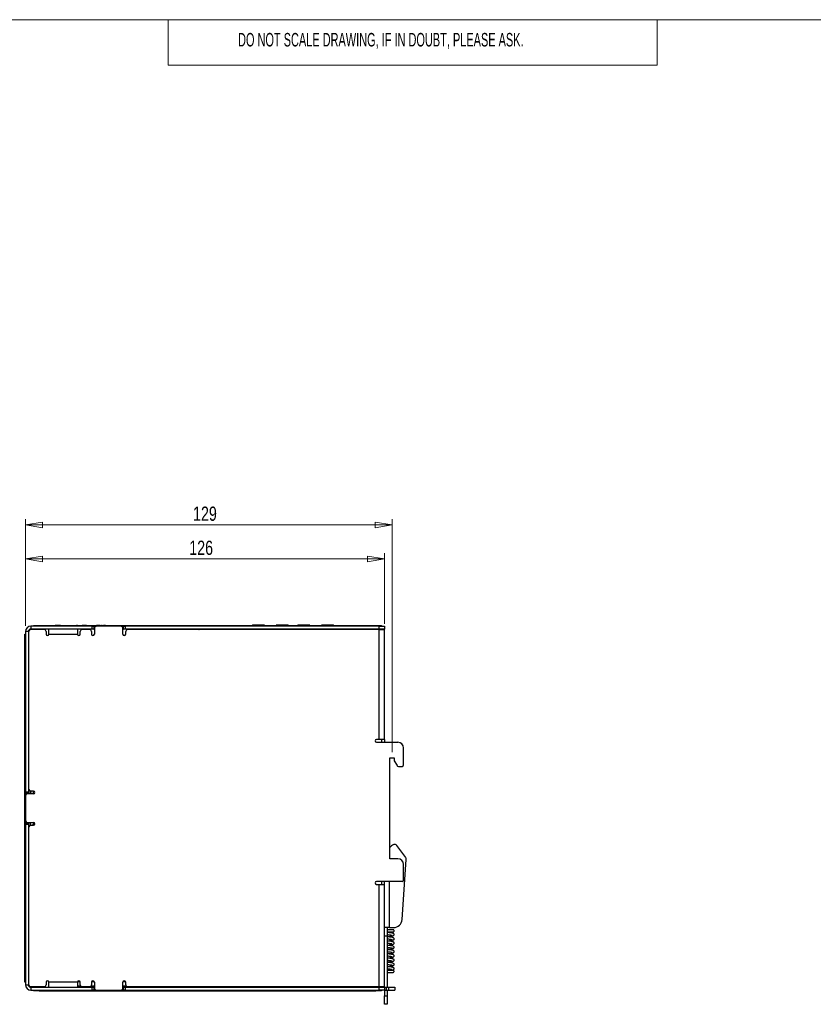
# Model space of a CAD drawing. Header units: millimetres. Extents: x 0 to 420, y 0 to 297.
# Tile 10 of 22: x 141 to 280, y 117 to 290. Entities that reach past the tile are written whole.
import ezdxf

# ---------------------------------------------------------------- set-up
doc = ezdxf.new("R2010")
doc.units = ezdxf.units.MM
doc.styles.add('SLDTEXTSTYLE0', font='TXT', dxfattribs={"width": 0.605})
doc.styles.add('SLDTEXTSTYLE1', font='TXT', dxfattribs={"width": 0.75})
doc.dimstyles.new('SLDDIMSTYLE0', dxfattribs={"dimtxt": 2.5, "dimasz": 3, "dimexe": 0, "dimexo": 0.0625, "dimtad": 1, "dimdec": 0, "dimlfac": 2, "dimrnd": 1e-09, "dimzin": 12, "dimdsep": 46, "dimtxsty": 'SLDTEXTSTYLE1', "dimblk1": 'CLOSED', "dimblk2": 'CLOSED', "dimsah": 1, "dimcen": 0.09, "dimadec": 0, "dimazin": 3, "dimtfac": 1, "dimtofl": 0, "dimtmove": 0, "dimatfit": 3, "dimldrblk": 'CLOSED', "dimfxl": 1, "dimfrac": 2, "dimtolj": 1, "dimtzin": 12, "dimarcsym": 0})

# ---------------------------------------------------------------- blocks, each defined once
blk = doc.blocks.new('_Closed')
at = {"color": 0, "linetype": 'ByBlock', "lineweight": -2}
for p, q in [((-1, 0.166667), (0, 0)), ((-1, 0.166667), (-1, -0.166667)), ((0, 0), (-1, -0.166667)), ((0, 0), (-1, 0))]:
    blk.add_line(p, q, dxfattribs=at)
blk = doc.blocks.new('_D_2')
at = {"color": 7, "linetype": 'Continuous', "lineweight": 0}
for p, q in [((141.94, 183.41), (141.94, 202.14)), ((206.39, 201.14), (141.94, 201.14)), ((206.39, 161.16), (206.39, 202.14))]:
    blk.add_line(p, q, dxfattribs=at)
at = {"color": 7, "linetype": 'Continuous', "lineweight": 18, "xscale": 3, "yscale": 3, "rotation": 180}
blk.add_blockref('_Closed', (141.94, 201.14), dxfattribs=at)
at = {"color": 7, "linetype": 'Continuous', "lineweight": 18, "xscale": 3, "yscale": 3}
blk.add_blockref('_Closed', (206.39, 201.14), dxfattribs=at)
at = {"color": 7, "linetype": 'Continuous', "lineweight": 18, "insert": (171.39, 204.36), "char_height": 2.5, "attachment_point": 1, "style": 'SLDTEXTSTYLE1'}
blk.add_mtext('129', dxfattribs=at)
blk = doc.blocks.new('_D_3')
at = {"color": 7, "linetype": 'Continuous', "lineweight": 0}
for p, q in [((141.94, 183.41), (141.94, 196.14)), ((205.04, 183.71), (205.04, 196.14)), ((141.94, 195.14), (205.04, 195.14))]:
    blk.add_line(p, q, dxfattribs=at)
at = {"color": 7, "linetype": 'Continuous', "lineweight": 18, "xscale": 3, "yscale": 3, "rotation": 180}
blk.add_blockref('_Closed', (141.94, 195.14), dxfattribs=at)
at = {"color": 7, "linetype": 'Continuous', "lineweight": 18, "xscale": 3, "yscale": 3}
blk.add_blockref('_Closed', (205.04, 195.14), dxfattribs=at)
at = {"color": 7, "linetype": 'Continuous', "lineweight": 18, "insert": (170.72, 198.36), "char_height": 2.5, "attachment_point": 1, "style": 'SLDTEXTSTYLE1'}
blk.add_mtext('126', dxfattribs=at)

msp = doc.modelspace()

# ---------------------------------------------------------------- linework, layer by layer
at = {"color": 7, "linetype": 'Continuous', "lineweight": 18}
for p, q in [((413, 290), (7, 290)), ((167, 290), (167, 282)), ((253, 290), (253, 282)), ((253, 282), (167, 282))]:
    msp.add_line(p, q, dxfattribs=at)
at = {"color": 7, "linetype": 'Continuous', "lineweight": 25}
for p, q in [((141.81, 180.91), (141.81, 181.91)), ((141.81, 181.91), (141.94, 181.91)), ((142.44, 182.41), (141.94, 182.41)), ((141.94, 182.41), (141.94, 154.21)), ((142.44, 182.41), (142.44, 154.21)), ((142.54, 154.61), (142.54, 182.41)), ((142.84, 183.31), (142.84, 182.81)), ((153.64, 183.31), (142.84, 183.31)), ((153.64, 182.81), (142.84, 182.81)), ((145.24, 182.71), (142.84, 182.71)), ((143.34, 183.31), (143.34, 183.44)), ((143.34, 183.44), (144.34, 183.44)), ((144.34, 183.44), (144.34, 183.31)), ((144.34, 183.44), (203.54, 183.44)), ((145.54, 182.41), (145.54, 181.91)), ((146.04, 181.91), (146.04, 182.81)), ((146.04, 181.91), (151.04, 181.91)), ((146.46, 183.44), (146.46, 183.44)), ((146.46, 183.44), (146.66, 183.44)), ((146.66, 183.44), (146.66, 183.44)), ((147.12, 183.44), (147.12, 183.44)), ((147.26, 183.44), (147.12, 183.44)), ((147.26, 183.44), (147.26, 183.44)), ((147.59, 183.44), (147.26, 183.44)), ((147.59, 183.44), (147.59, 183.44)), ((147.92, 183.44), (147.59, 183.44)), ((147.92, 183.44), (147.92, 183.44)), ((148.06, 183.44), (147.92, 183.44)), ((148.06, 183.44), (148.06, 183.44)), ((148.15, 183.44), (148.15, 183.44)), ((148.56, 183.44), (148.56, 183.44)), ((148.98, 183.44), (148.98, 183.44)), ((150.42, 183.44), (150.42, 183.44)), ((150.42, 183.44), (150.88, 183.44)), ((150.88, 183.44), (150.88, 183.44)), ((151, 183.44), (150.88, 183.44)), ((151, 183.44), (151, 183.44)), ((151.09, 183.44), (151, 183.44)), ((151.04, 182.81), (151.04, 181.91)), ((151.09, 183.44), (151.09, 183.44)), ((151.4, 183.44), (151.4, 183.44)), ((151.54, 181.91), (151.54, 182.41)), ((151.65, 183.44), (151.65, 183.44)), ((151.7, 183.44), (151.9, 183.44)), ((153.24, 182.71), (151.84, 182.71)), ((151.9, 183.44), (151.9, 183.44)), ((152.02, 183.44), (151.9, 183.44)), ((152.02, 183.44), (152.02, 183.44)), ((152.09, 183.44), (152.02, 183.44)), ((152.09, 183.44), (152.09, 183.44)), ((152.53, 183.44), (152.09, 183.44)), ((152.53, 183.44), (152.53, 183.44)), ((152.68, 183.44), (152.53, 183.44)), ((152.68, 183.44), (152.68, 183.44)), ((152.71, 183.44), (152.84, 183.44)), ((152.88, 183.44), (152.88, 183.44)), ((153.53, 183.44), (153.53, 183.44)), ((153.54, 182.41), (153.54, 181.91)), ((153.64, 182.81), (153.64, 183.31)), ((153.64, 183.31), (153.94, 183.31)), ((153.94, 182.81), (153.64, 182.81)), ((153.94, 183.31), (154.34, 183.31)), ((153.94, 183.31), (153.94, 182.81)), ((153.94, 182.81), (154.04, 182.81)), ((154.04, 183.01), (154.04, 181.91)), ((154.17, 183.44), (154.17, 183.44)), ((154.22, 183.44), (154.43, 183.44)), ((158.74, 183.31), (154.34, 183.31)), ((154.43, 183.44), (154.43, 183.44)), ((154.55, 183.44), (154.43, 183.44)), ((154.55, 183.44), (154.55, 183.44)), ((155.04, 183.44), (154.55, 183.44)), ((155.04, 183.44), (155.04, 183.44)), ((155.04, 183.44), (155.26, 183.44)), ((155.26, 183.44), (155.26, 183.44)), ((155.38, 183.44), (155.26, 183.44)), ((155.38, 183.44), (155.38, 183.44)), ((155.38, 183.44), (155.65, 183.44)), ((155.65, 183.44), (155.65, 183.44)), ((155.98, 183.44), (155.65, 183.44)), ((155.98, 183.44), (155.98, 183.44)), ((156.38, 183.44), (156.38, 183.44)), ((156.43, 183.44), (156.61, 183.44)), ((156.63, 183.44), (156.63, 183.44)), ((156.66, 183.44), (156.66, 183.44)), ((157.05, 183.44), (157.05, 183.44)), ((157.45, 183.44), (157.45, 183.44)), ((157.5, 183.44), (157.59, 183.44)), ((157.63, 183.44), (157.63, 183.44)), ((158, 183.44), (158, 183.44)), ((158.35, 183.44), (158.35, 183.44)), ((158.39, 183.44), (162.71, 183.44)), ((158.74, 183.31), (159.14, 183.31)), ((159.04, 181.91), (159.04, 183.01)), ((159.04, 182.81), (159.14, 182.81)), ((159.14, 182.81), (159.14, 183.31)), ((159.14, 183.31), (159.44, 183.31)), ((159.44, 182.81), (159.14, 182.81)), ((159.44, 183.31), (159.44, 182.81)), ((204.14, 183.31), (159.44, 183.31)), ((204.14, 182.81), (159.44, 182.81)), ((159.54, 181.91), (159.54, 182.41)), ((204.14, 182.71), (159.84, 182.71)), ((162.71, 183.44), (162.71, 183.44)), ((165.37, 182.71), (165.37, 182.81)), ((166.81, 182.71), (166.79, 182.81)), ((167.12, 182.77), (166.8, 182.77)), ((167.45, 182.77), (167.12, 182.77)), ((167.43, 182.71), (167.46, 182.81)), ((167.43, 182.71), (167.45, 182.75)), ((167.45, 182.75), (167.46, 182.81)), ((169.29, 182.81), (169.31, 182.71)), ((169.62, 182.77), (169.3, 182.77)), ((169.95, 182.77), (169.62, 182.77)), ((169.93, 182.71), (169.96, 182.81)), ((169.93, 182.71), (169.95, 182.75)), ((169.95, 182.75), (169.96, 182.81)), ((171.79, 182.81), (171.81, 182.71)), ((172.12, 182.77), (171.8, 182.77)), ((172.45, 182.77), (172.12, 182.77)), ((172.43, 182.71), (172.46, 182.81)), ((172.43, 182.71), (172.45, 182.75)), ((172.45, 182.75), (172.46, 182.81)), ((174.29, 182.81), (174.31, 182.71)), ((174.62, 182.77), (174.3, 182.77)), ((174.95, 182.77), (174.62, 182.77)), ((174.93, 182.71), (174.96, 182.81)), ((174.93, 182.71), (174.95, 182.75)), ((174.95, 182.75), (174.96, 182.81)), ((176.79, 182.81), (176.81, 182.71)), ((177.12, 182.77), (176.8, 182.77)), ((177.45, 182.77), (177.12, 182.77)), ((177.46, 182.81), (177.43, 182.71)), ((177.43, 182.71), (177.45, 182.75)), ((177.45, 182.75), (177.46, 182.81)), ((178.87, 182.71), (178.87, 182.81)), ((181.14, 183.44), (181.14, 183.44)), ((181.14, 183.44), (187.57, 183.44)), ((181.67, 182.81), (181.67, 182.71)), ((182.9, 183.49), (181.92, 183.49)), ((183.32, 183.49), (182.49, 183.49)), ((182.9, 183.49), (182.9, 183.44)), ((182.9, 182.81), (182.9, 182.71)), ((183.32, 183.49), (183.32, 183.44)), ((183.95, 183.49), (183.32, 183.49)), ((183.32, 182.81), (183.32, 182.71)), ((183.95, 183.49), (183.95, 183.44)), ((183.95, 182.81), (183.95, 182.71)), ((185.98, 183.49), (185.98, 183.44)), ((186.62, 183.49), (185.98, 183.49)), ((185.98, 182.81), (185.98, 182.71)), ((186.62, 183.49), (186.62, 183.44)), ((187.44, 183.49), (186.62, 183.49)), ((186.62, 182.81), (186.62, 182.71)), ((188.02, 183.49), (187.04, 183.49)), ((187.04, 183.44), (187.04, 183.49)), ((187.04, 182.81), (187.04, 182.71)), ((187.57, 183.44), (187.57, 183.44)), ((187.9, 183.44), (187.57, 183.44)), ((187.9, 183.44), (187.9, 183.44)), ((188.27, 182.71), (188.27, 182.81)), ((188.3, 183.44), (188.3, 183.44)), ((188.34, 183.44), (188.52, 183.44)), ((188.55, 183.44), (188.55, 183.44)), ((188.57, 183.44), (188.57, 183.44)), ((188.97, 183.44), (188.97, 183.44)), ((189.36, 183.44), (189.36, 183.44)), ((189.41, 183.44), (189.5, 183.44)), ((189.55, 183.44), (189.55, 183.44)), ((189.63, 182.81), (189.63, 182.71)), ((190.86, 183.49), (189.88, 183.49)), ((189.92, 183.44), (189.92, 183.44)), ((190.26, 183.44), (190.26, 183.44)), ((190.31, 183.44), (196.64, 183.44)), ((191.28, 183.49), (190.46, 183.49)), ((190.86, 183.49), (190.86, 183.44)), ((190.86, 182.81), (190.86, 182.71)), ((191.28, 183.49), (191.28, 183.44)), ((191.92, 183.49), (191.28, 183.49)), ((191.28, 182.81), (191.28, 182.71)), ((191.92, 183.49), (191.92, 183.44)), ((191.92, 182.81), (191.92, 182.71)), ((193.95, 183.49), (193.95, 183.44)), ((194.58, 183.49), (193.95, 183.49)), ((193.95, 182.81), (193.95, 182.71)), ((194.58, 183.49), (194.58, 183.44)), ((195.41, 183.49), (194.58, 183.49)), ((194.58, 182.81), (194.58, 182.71)), ((195.98, 183.49), (195, 183.49)), ((195, 183.44), (195, 183.49)), ((195, 182.81), (195, 182.71)), ((196.23, 182.71), (196.23, 182.81)), ((196.64, 183.44), (196.64, 183.44)), ((199.04, 182.81), (199.04, 182.71)), ((203.54, 183.31), (203.54, 183.44)), ((203.54, 183.44), (204.54, 183.44)), ((204.14, 182.81), (204.14, 183.31)), ((204.14, 183.31), (205.04, 183.31)), ((205.04, 182.81), (204.14, 182.81)), ((204.14, 163.41), (204.14, 182.71)), ((204.14, 182.71), (205.04, 182.71)), ((204.54, 183.44), (204.54, 183.31)), ((205.04, 183.31), (205.04, 182.81)), ((205.04, 163.41), (205.04, 182.71)), ((141.94, 180.91), (141.81, 180.91)), ((141.81, 169.91), (141.81, 180.91)), ((141.81, 173.04), (141.81, 173.04)), ((141.81, 172.77), (141.81, 172.77)), ((141.81, 172.77), (141.81, 172.67)), ((141.81, 172.67), (141.81, 172.67)), ((141.81, 172.47), (141.81, 172.47)), ((141.81, 172.31), (141.81, 172.31)), ((141.81, 171.8), (141.81, 171.8)), ((141.81, 171.37), (141.81, 171.37)), ((141.81, 169.91), (141.81, 169.91)), ((141.81, 169.54), (141.81, 169.91)), ((141.81, 169.29), (141.81, 169.54)), ((141.81, 169.54), (141.81, 169.54)), ((141.81, 121.71), (141.81, 169.29)), ((141.81, 169.29), (141.81, 169.29)), ((141.81, 166.54), (141.81, 166.66)), ((141.81, 166.66), (141.81, 166.66)), ((141.81, 166.56), (141.81, 166.56)), ((141.81, 166.52), (141.81, 166.52)), ((141.81, 166.5), (141.81, 166.5)), ((141.81, 166.17), (141.81, 166.17)), ((141.81, 165.84), (141.81, 165.81)), ((141.81, 165.81), (141.81, 165.81)), ((141.81, 165.81), (141.81, 165.2)), ((141.81, 165.2), (141.81, 165.2)), ((141.81, 165.06), (141.81, 165.19)), ((141.81, 165.16), (141.81, 165.16)), ((141.81, 165.06), (141.81, 165.06)), ((141.81, 163.72), (141.81, 163.72)), ((141.81, 163.68), (141.81, 163.68)), ((141.81, 163.68), (141.81, 162.88)), ((141.81, 162.88), (141.81, 162.88)), ((204.14, 163.41), (203.64, 163.41)), ((203.64, 162.91), (207.39, 162.91)), ((205.04, 163.41), (204.14, 163.41)), ((204.54, 163.41), (204.54, 162.91)), ((205.04, 163.41), (205.04, 162.91)), ((141.81, 162.33), (141.81, 162.33)), ((141.81, 162.21), (141.81, 162.28)), ((141.81, 162.21), (141.81, 162.21)), ((141.81, 162.09), (141.81, 162.21)), ((141.81, 162.09), (141.81, 162.09)), ((208.39, 158.91), (208.39, 161.91)), ((141.81, 160.86), (141.81, 160.86)), ((141.81, 160.63), (141.81, 160.63)), ((141.81, 160.63), (141.81, 160.55)), ((141.81, 160.57), (141.81, 160.59)), ((141.81, 160.55), (141.81, 160.55)), ((141.81, 160.38), (141.81, 160.38)), ((141.81, 160.25), (141.81, 160.25)), ((141.81, 159.82), (141.81, 159.82)), ((141.81, 159.47), (141.81, 159.47)), ((141.81, 159.24), (141.81, 159.42)), ((206.01, 160.16), (206.76, 160.16)), ((206.01, 142.41), (206.01, 160.16)), ((206.76, 160.16), (206.76, 159.66)), ((206.76, 159.66), (207.27, 158.79)), ((141.81, 159.24), (141.81, 159.24)), ((141.81, 159.11), (141.81, 159.24)), ((141.81, 159.11), (141.81, 159.11)), ((141.81, 157.74), (141.81, 157.74)), ((141.81, 157.61), (141.81, 157.74)), ((141.81, 157.62), (141.81, 157.62)), ((207.49, 158.66), (208.14, 158.66)), ((141.81, 157.39), (141.81, 157.39)), ((141.81, 157.39), (141.81, 157.31)), ((141.81, 157.31), (141.81, 157.31)), ((141.81, 157.14), (141.81, 157.14)), ((141.81, 157.01), (141.81, 157.01)), ((141.81, 156.59), (141.81, 156.59)), ((141.81, 156.14), (141.81, 156.26)), ((141.81, 156.23), (141.81, 156.23)), ((141.81, 156.14), (141.81, 156.14)), ((141.94, 154.21), (142.44, 154.21)), ((141.94, 153.91), (141.94, 154.21)), ((142.44, 154.21), (142.44, 153.91)), ((142.79, 153.81), (142.79, 154.31)), ((143.34, 154.31), (142.84, 154.31)), ((143.3, 154.31), (143.3, 153.81)), ((142.44, 153.91), (141.94, 153.91)), ((141.94, 153.51), (141.94, 153.91)), ((141.94, 153.51), (141.94, 149.11)), ((143.34, 153.81), (142.24, 153.81)), ((142.44, 153.81), (142.44, 153.91)), ((142.8, 153.93), (142.8, 153.81)), ((141.94, 148.71), (141.94, 149.11)), ((141.94, 148.71), (142.44, 148.71)), ((141.94, 148.41), (141.94, 148.71)), ((142.44, 148.41), (141.94, 148.41)), ((141.94, 148.41), (141.94, 120.21)), ((142.24, 148.81), (143.34, 148.81)), ((142.44, 148.71), (142.44, 148.81)), ((142.44, 148.71), (142.44, 148.41)), ((142.44, 148.41), (142.44, 120.21)), ((142.54, 120.21), (142.54, 148.01)), ((142.79, 148.31), (142.79, 148.81)), ((142.84, 148.31), (143.34, 148.31)), ((143.3, 148.33), (143.2, 148.33)), ((143.3, 148.58), (143.3, 148.31)), ((143.59, 148.58), (143.3, 148.58)), ((143.3, 148.58), (143.3, 148.33)), ((143.3, 148.31), (143.3, 148.33)), ((208.78, 142.61), (207.24, 144.72)), ((207.39, 142.41), (206.01, 142.41)), ((208.14, 131.71), (208.88, 142.28)), ((208.39, 138.66), (208.39, 141.41)), ((208.14, 138.41), (203.64, 138.41)), ((203.64, 137.91), (204.14, 137.91)), ((204.14, 119.91), (204.14, 137.91)), ((204.14, 137.91), (205.04, 137.91)), ((204.54, 138.41), (204.54, 137.91)), ((205.04, 137.91), (205.04, 138.41)), ((205.04, 119.91), (205.04, 137.91)), ((205.94, 130.31), (205.04, 130.31)), ((205.54, 130.31), (205.54, 128.81)), ((205.94, 130.31), (206.64, 130.31)), ((205.54, 128.81), (205.04, 128.81)), ((205.54, 128.81), (205.54, 119.81)), ((205.6, 124.2), (205.62, 124.29)), ((141.81, 121.71), (141.94, 121.71)), ((141.81, 120.71), (141.81, 121.71)), ((141.94, 120.71), (141.81, 120.71)), ((141.94, 120.21), (142.44, 120.21)), ((145.24, 119.91), (142.84, 119.91)), ((142.84, 119.81), (142.84, 119.31)), ((142.84, 119.81), (153.64, 119.81)), ((145.54, 120.71), (145.54, 120.21)), ((151.04, 120.71), (146.04, 120.71)), ((146.04, 119.81), (146.04, 120.71)), ((151.04, 120.71), (151.04, 119.81)), ((151.6, 120.02), (151.04, 120.02)), ((151.07, 120.83), (151.5, 120.83)), ((151.54, 120.21), (151.54, 120.71)), ((153.24, 119.91), (151.84, 119.91)), ((152.77, 119.81), (152.8, 119.91)), ((152.8, 119.89), (153.45, 119.89)), ((153.43, 119.97), (153.48, 119.81)), ((154.04, 120.02), (153.47, 120.02)), ((153.54, 120.71), (153.54, 120.21)), ((153.57, 120.83), (154, 120.83)), ((153.64, 119.31), (153.64, 119.81)), ((153.64, 119.81), (153.94, 119.81)), ((153.94, 119.81), (153.94, 119.31)), ((154.04, 119.81), (153.94, 119.81)), ((154.04, 120.71), (154.04, 119.61)), ((159.04, 119.61), (159.04, 120.71)), ((159.6, 120.02), (159.04, 120.02)), ((159.14, 119.81), (159.04, 119.81)), ((159.07, 120.83), (159.5, 120.83)), ((159.14, 119.31), (159.14, 119.81)), ((159.14, 119.81), (159.44, 119.81)), ((159.44, 119.81), (159.44, 119.31)), ((159.44, 119.81), (204.14, 119.81)), ((159.54, 120.21), (159.54, 120.71)), ((204.14, 119.91), (159.84, 119.91)), ((160.27, 119.81), (160.3, 119.91)), ((160.3, 119.89), (160.95, 119.89)), ((160.95, 119.91), (160.98, 119.81)), ((162.37, 119.91), (162.37, 119.81)), ((169.73, 119.91), (169.73, 119.81)), ((169.86, 119.81), (169.86, 119.91)), ((175.61, 119.91), (175.61, 119.81)), ((175.73, 119.81), (175.73, 119.91)), ((181.67, 119.81), (181.67, 119.91)), ((189.29, 119.81), (189.29, 119.91)), ((189.84, 119.81), (189.84, 119.91)), ((197.46, 119.81), (197.46, 119.91)), ((199.04, 119.91), (199.04, 119.81)), ((205.04, 119.91), (204.14, 119.91)), ((204.14, 119.31), (204.14, 119.81)), ((204.14, 119.81), (205.04, 119.81)), ((205.04, 119.91), (205.04, 119.81)), ((205.04, 119.81), (205.04, 119.31)), ((205.04, 119.81), (205.34, 119.81)), ((205.34, 119.81), (205.34, 119.31)), ((205.34, 119.81), (205.74, 119.81)), ((205.74, 119.81), (205.74, 119.31)), ((205.74, 119.81), (206.89, 119.81)), ((206.89, 119.81), (206.89, 119.31)), ((142.84, 119.31), (153.64, 119.31)), ((143.34, 119.18), (143.34, 119.31)), ((144.34, 119.18), (143.34, 119.18)), ((144.34, 119.31), (144.34, 119.18)), ((144.34, 119.18), (203.54, 119.18)), ((153.94, 119.31), (153.64, 119.31)), ((153.94, 119.31), (154.34, 119.31)), ((154.34, 119.31), (158.74, 119.31)), ((158.74, 119.31), (159.14, 119.31)), ((159.44, 119.31), (159.14, 119.31)), ((159.44, 119.31), (204.14, 119.31)), ((203.54, 119.18), (203.54, 119.31)), ((204.54, 119.18), (203.54, 119.18)), ((205.04, 119.31), (204.14, 119.31)), ((204.54, 119.31), (204.54, 119.18)), ((205.04, 119.31), (205.04, 118.31)), ((205.04, 119.31), (205.34, 119.31)), ((205.04, 118.31), (205.54, 118.31)), ((205.04, 116.81), (205.04, 118.31)), ((205.34, 119.31), (205.74, 119.31)), ((205.54, 119.31), (205.54, 118.31)), ((205.54, 118.31), (205.54, 116.81)), ((205.74, 119.31), (206.89, 119.31)), ((205.54, 116.81), (205.04, 116.81))]:
    msp.add_line(p, q, dxfattribs=at)
at = {"color": 8, "linetype": 'Continuous', "lineweight": 25}
for p, q in [((167.12, 182.77), (167.12, 182.81)), ((167.12, 182.71), (167.12, 182.77)), ((169.62, 182.77), (169.62, 182.81)), ((169.62, 182.71), (169.62, 182.77)), ((172.12, 182.77), (172.12, 182.81)), ((172.12, 182.71), (172.12, 182.77)), ((174.62, 182.77), (174.62, 182.81)), ((174.62, 182.71), (174.62, 182.77)), ((177.12, 182.77), (177.12, 182.81)), ((177.12, 182.71), (177.12, 182.77)), ((181.92, 183.44), (181.92, 183.49)), ((181.92, 182.81), (181.92, 182.71)), ((188.02, 183.44), (188.02, 183.49)), ((188.02, 182.71), (188.02, 182.81)), ((189.88, 183.44), (189.88, 183.49)), ((189.88, 182.81), (189.88, 182.71)), ((195.98, 183.44), (195.98, 183.49)), ((195.98, 182.71), (195.98, 182.81)), ((201.54, 182.81), (201.54, 182.71)), ((204.14, 182.71), (204.14, 182.81)), ((205.94, 130.31), (205.94, 138.41)), ((205.62, 124.29), (205.54, 124.31)), ((169.98, 119.81), (169.98, 119.91)), ((175.48, 119.81), (175.48, 119.91)), ((175.61, 119.81), (175.61, 119.91)), ((201.54, 119.81), (201.54, 119.91)), ((204.14, 119.91), (204.14, 119.81))]:
    msp.add_line(p, q, dxfattribs=at)
at = {"color": 7, "linetype": 'Continuous', "lineweight": 25, "flags": 128}
for points in [[(143.2, 148.33), (143.12, 148.33), (143.06, 148.31)], [(143.2, 148.33), (143.12, 148.33), (143.06, 148.31)], [(205.69, 124.53), (205.69, 124.52), (205.68, 124.51), (205.68, 124.49), (205.67, 124.46), (205.66, 124.42), (205.65, 124.38), (205.63, 124.34), (205.62, 124.29)]]:
    msp.add_lwpolyline(points, dxfattribs=at)
at = {"color": 7, "linetype": 'Continuous', "lineweight": 25}
for centre, radius, start, end in [((142.84, 182.41), 0.9, 90, 180), ((142.84, 182.41), 0.4, 90, 180), ((142.84, 182.41), 0.3, 90, 180), ((145.24, 182.41), 0.3, 0, 90), ((145.79, 181.91), 0.25, 180, 0), ((151.29, 181.91), 0.25, 180, 0), ((151.84, 182.41), 0.3, 90, 180), ((153.24, 182.41), 0.3, 0, 90), ((153.79, 181.91), 0.25, 180, 0), ((154.34, 183.01), 0.3, 90, 180), ((158.74, 183.01), 0.3, 0, 90), ((159.29, 181.91), 0.25, 180, 0), ((159.84, 182.41), 0.3, 90, 180), ((181.92, 183.24), 0.25, 90, 125.7209), ((188.02, 183.24), 0.25, 54.2789, 90), ((189.88, 183.24), 0.25, 90, 125.7209), ((195.98, 183.24), 0.25, 54.2789, 90), ((204.14, 181.91), 0.9, 62.734, 90), ((203.64, 163.16), 0.25, 90, 270), ((207.39, 161.91), 1, 0, 90), ((207.49, 158.91), 0.25, 210, 270), ((208.14, 158.91), 0.25, 270, 0), ((142.84, 154.61), 0.3, 180, 270), ((143.2, 153.93), 0.4, 110.1925, 180), ((143.2, 153.93), 0.4, 110.1925, 180), ((143.34, 154.06), 0.25, 270, 90), ((142.24, 153.51), 0.3, 90, 180), ((142.24, 149.11), 0.3, 180, 270), ((142.84, 148.01), 0.3, 90, 180), ((143.34, 148.56), 0.25, 270, 90), ((207.06, 143.71), 1.25, 107.7093, 146.8679), ((206.83, 144.43), 0.5, 36.1242, 107.7093), ((207.39, 141.41), 1, 0, 90), ((208.38, 142.31), 0.5, 356, 36.1242), ((208.14, 138.66), 0.25, 270, 0), ((203.64, 138.16), 0.25, 90, 270), ((206.64, 131.81), 1.5, 270, 356), ((142.84, 120.21), 0.9, 180, 270), ((142.84, 120.21), 0.4, 180, 270), ((142.84, 120.21), 0.3, 180, 270), ((145.24, 120.21), 0.3, 270, 0), ((145.79, 120.71), 0.25, 0, 180), ((151.29, 120.71), 0.25, 0, 180), ((151.84, 120.21), 0.3, 180, 270), ((153.24, 120.21), 0.3, 270, 0), ((153.79, 120.71), 0.25, 0, 180), ((154.34, 119.61), 0.3, 180, 270), ((158.74, 119.61), 0.3, 270, 0), ((159.29, 120.71), 0.25, 0, 180), ((159.84, 120.21), 0.3, 180, 270), ((204.14, 120.71), 0.9, 270, 297.266)]:
    msp.add_arc(centre, radius, start, end, dxfattribs=at)
for points, knots in [([(206.56, 129.92), (206.54, 129.92), (206.51, 129.92), (206.35, 129.92), (206.12, 129.92), (205.84, 129.92), (205.63, 129.92), (205.54, 129.92)], [0, 0, 0, 0, 0.189776, 0.388743, 0.596895, 0.81422, 1, 1, 1, 1]), ([(206.56, 129.55), (206.58, 129.55), (206.61, 129.55), (206.65, 129.57), (206.68, 129.59), (206.71, 129.62), (206.73, 129.66), (206.74, 129.7), (206.75, 129.73), (206.74, 129.78), (206.72, 129.84), (206.67, 129.89), (206.62, 129.92), (206.58, 129.92), (206.56, 129.92)], [0, 0, 0, 0, 0.076365, 0.150726, 0.223218, 0.293905, 0.362798, 0.429885, 0.495141, 0.558536, 0.679168, 0.792549, 0.899173, 1, 1, 1, 1]), ([(205.53, 129.45), (205.54, 129.45), (205.63, 129.47), (205.81, 129.49), (206.07, 129.52), (206.21, 129.54), (206.28, 129.55)], [0, 0, 0, 0, 0.0414505, 0.3367209, 0.6596869, 1, 1, 1, 1]), ([(205.53, 128.7), (205.56, 128.71), (205.67, 128.72), (205.86, 128.74), (206.13, 128.78), (206.41, 128.82), (206.59, 128.86), (206.72, 128.96), (206.75, 129.06), (206.75, 129.13), (206.69, 129.24), (206.55, 129.3), (206.31, 129.35), (206.03, 129.39), (205.82, 129.42), (205.65, 129.44), (205.55, 129.45), (205.53, 129.45)], [0, 0, 0, 0, 0.028467, 0.092625, 0.155576, 0.273262, 0.387113, 0.442091, 0.488456, 0.523029, 0.551922, 0.648317, 0.789458, 0.856682, 0.920555, 0.980067, 1, 1, 1, 1]), ([(205.53, 127.95), (205.57, 127.96), (205.7, 127.97), (205.9, 128), (206.12, 128.03), (206.38, 128.07), (206.58, 128.11), (206.71, 128.18), (206.75, 128.29), (206.75, 128.36), (206.7, 128.46), (206.56, 128.56), (206.37, 128.59), (206.05, 128.64), (205.77, 128.68), (205.61, 128.69), (205.53, 128.7), (205.53, 128.7)], [0, 0, 0, 0, 0.037137, 0.10443, 0.172464, 0.23976, 0.369758, 0.456519, 0.486621, 0.52233, 0.569429, 0.625104, 0.748648, 0.870809, 0.933664, 0.996758, 1, 1, 1, 1]), ([(205.55, 129.08), (205.58, 129.07), (205.7, 129.06), (205.88, 129.04), (206.09, 129.01), (206.26, 128.99), (206.37, 128.97), (206.42, 128.96), (206.41, 128.97), (206.41, 128.97)], [0, 0, 0, 0, 0.079, 0.268913, 0.46112, 0.649162, 0.835187, 0.991527, 1, 1, 1, 1]), ([(205.55, 128.33), (205.63, 128.32), (205.77, 128.3), (205.98, 128.28), (206.16, 128.25), (206.29, 128.23), (206.36, 128.22), (206.41, 128.21), (206.41, 128.21), (206.42, 128.21)], [0, 0, 0, 0, 0.185096, 0.369111, 0.544444, 0.707393, 0.863226, 0.938502, 1, 1, 1, 1]), ([(205.59, 129.55), (205.6, 129.55), (205.72, 129.55), (205.96, 129.55), (206.26, 129.55), (206.49, 129.55), (206.54, 129.55), (206.56, 129.55)], [0, 0, 0, 0, 0.020545, 0.251424, 0.491634, 0.741163, 1, 1, 1, 1]), ([(205.53, 127.2), (205.55, 127.21), (205.65, 127.22), (205.83, 127.24), (206.1, 127.27), (206.4, 127.32), (206.58, 127.35), (206.72, 127.46), (206.75, 127.56), (206.75, 127.63), (206.71, 127.7), (206.65, 127.75), (206.52, 127.81), (206.28, 127.86), (205.92, 127.91), (205.66, 127.94), (205.56, 127.95), (205.53, 127.95)], [0, 0, 0, 0, 0.021255, 0.08523, 0.148385, 0.268087, 0.385639, 0.441803, 0.488555, 0.523269, 0.552191, 0.592065, 0.647129, 0.784971, 0.91353, 0.973062, 1, 1, 1, 1]), ([(205.53, 126.45), (205.56, 126.46), (205.68, 126.47), (205.88, 126.49), (206.1, 126.52), (206.37, 126.56), (206.56, 126.6), (206.67, 126.67), (206.72, 126.71), (206.75, 126.79), (206.75, 126.86), (206.7, 126.96), (206.56, 127.06), (206.38, 127.09), (206.07, 127.14), (205.79, 127.17), (205.63, 127.19), (205.54, 127.2), (205.53, 127.2)], [0, 0, 0, 0, 0.0302343, 0.0977301, 0.1666469, 0.2354287, 0.368733, 0.4199096, 0.4570297, 0.4870266, 0.5226012, 0.5692819, 0.6236531, 0.7436375, 0.86405, 0.9268163, 0.9894582, 1, 1, 1, 1]), ([(205.53, 125.7), (205.55, 125.71), (205.64, 125.72), (205.81, 125.74), (206.08, 125.77), (206.39, 125.82), (206.58, 125.85), (206.72, 125.96), (206.75, 126.06), (206.75, 126.13), (206.69, 126.24), (206.56, 126.3), (206.29, 126.36), (205.94, 126.41), (205.68, 126.44), (205.57, 126.45), (205.53, 126.45)], [0, 0, 0, 0, 0.014233, 0.078001, 0.141338, 0.263076, 0.384325, 0.441667, 0.488771, 0.523607, 0.552555, 0.645488, 0.780007, 0.906652, 0.966178, 1, 1, 1, 1]), ([(205.55, 127.58), (205.61, 127.57), (205.76, 127.56), (205.96, 127.53), (206.15, 127.5), (206.3, 127.49), (206.39, 127.46), (206.41, 127.47), (206.41, 127.47)], [0, 0, 0, 0, 0.154445, 0.338606, 0.523642, 0.704634, 0.883194, 1, 1, 1, 1]), ([(205.55, 126.83), (205.55, 126.83), (205.63, 126.82), (205.78, 126.8), (205.99, 126.78), (206.16, 126.75), (206.29, 126.73), (206.37, 126.72), (206.41, 126.71), (206.42, 126.71), (206.42, 126.71)], [0, 0, 0, 0, 0.006891, 0.193888, 0.378241, 0.552363, 0.712724, 0.864758, 0.937557, 1, 1, 1, 1]), ([(205.53, 124.95), (205.56, 124.96), (205.66, 124.97), (205.85, 124.99), (206.09, 125.02), (206.36, 125.06), (206.58, 125.11), (206.7, 125.18), (206.75, 125.29), (206.75, 125.36), (206.71, 125.46), (206.56, 125.55), (206.39, 125.59), (206.09, 125.64), (205.81, 125.67), (205.64, 125.69), (205.55, 125.7), (205.53, 125.7)], [0, 0, 0, 0, 0.023293, 0.091, 0.160814, 0.23112, 0.36779, 0.457144, 0.487035, 0.522466, 0.568717, 0.621802, 0.738286, 0.857039, 0.91978, 0.982674, 1, 1, 1, 1]), ([(205.6, 124.21), (205.62, 124.21), (205.76, 124.23), (206.03, 124.26), (206.33, 124.31), (206.57, 124.36), (206.71, 124.45), (206.76, 124.54), (206.74, 124.64), (206.69, 124.73), (206.6, 124.78), (206.43, 124.83), (206.19, 124.87), (205.92, 124.91), (205.68, 124.94), (205.57, 124.95), (205.53, 124.95)], [0, 0, 0, 0, 0.016791, 0.122106, 0.230839, 0.334978, 0.426922, 0.492335, 0.51661, 0.54733, 0.624752, 0.708447, 0.792913, 0.899373, 0.966491, 1, 1, 1, 1]), ([(205.55, 126.08), (205.62, 126.07), (205.77, 126.05), (205.98, 126.03), (206.16, 126), (206.3, 125.98), (206.4, 125.96), (206.41, 125.97), (206.41, 125.97)], [0, 0, 0, 0, 0.174019, 0.356901, 0.538744, 0.715378, 0.888936, 1, 1, 1, 1]), ([(205.55, 125.33), (205.56, 125.33), (205.65, 125.32), (205.81, 125.3), (206.01, 125.27), (206.18, 125.25), (206.31, 125.23), (206.37, 125.22), (206.41, 125.21), (206.42, 125.21), (206.42, 125.21)], [0, 0, 0, 0, 0.026612, 0.213704, 0.397455, 0.569191, 0.725999, 0.873454, 0.943352, 1, 1, 1, 1]), ([(205.5, 123.83), (205.61, 123.82), (205.84, 123.8), (206.14, 123.76), (206.31, 123.73), (206.39, 123.72), (206.42, 123.7), (206.42, 123.71), (206.42, 123.71)], [0, 0, 0, 0, 0.266374, 0.539785, 0.777224, 0.886037, 0.987806, 1, 1, 1, 1]), ([(205.53, 123.45), (205.57, 123.46), (205.74, 123.48), (206.01, 123.51), (206.3, 123.55), (206.51, 123.59), (206.62, 123.63), (206.71, 123.7), (206.75, 123.78), (206.75, 123.85), (206.73, 123.93), (206.63, 124.02), (206.44, 124.08), (206.18, 124.12), (205.85, 124.17), (205.63, 124.19), (205.53, 124.2)], [0, 0, 0, 0, 0.037542, 0.139336, 0.236034, 0.322996, 0.402641, 0.441995, 0.478105, 0.50882, 0.540392, 0.612885, 0.706216, 0.811793, 0.915059, 1, 1, 1, 1]), ([(206.16, 122.78), (206.2, 122.79), (206.34, 122.81), (206.51, 122.84), (206.66, 122.89), (206.74, 123), (206.76, 123.08), (206.73, 123.18), (206.64, 123.26), (206.5, 123.31), (206.28, 123.36), (205.98, 123.4), (205.71, 123.43), (205.57, 123.45), (205.53, 123.45)], [0, 0, 0, 0, 0.043823, 0.162517, 0.28002, 0.331711, 0.373043, 0.433148, 0.500426, 0.604366, 0.726193, 0.844607, 0.961226, 1, 1, 1, 1]), ([(205.55, 124.58), (205.6, 124.57), (205.77, 124.55), (206.04, 124.52), (206.26, 124.49), (206.37, 124.47), (206.41, 124.46), (206.41, 124.47), (206.41, 124.47)], [0, 0, 0, 0, 0.115894, 0.411204, 0.703852, 0.850882, 0.986365, 1, 1, 1, 1]), ([(205.55, 123.08), (205.63, 123.07), (205.85, 123.04), (206.09, 123.01), (206.28, 122.98), (206.36, 122.97), (206.39, 122.97), (206.39, 122.98), (206.39, 122.98)], [0, 0, 0, 0, 0.209501, 0.536668, 0.697951, 0.850536, 0.992165, 1, 1, 1, 1]), ([(206.55, 122.78), (206.52, 122.78), (206.47, 122.78), (206.31, 122.78), (206.1, 122.78), (205.84, 122.78), (205.65, 122.78), (205.55, 122.78), (205.54, 122.78)], [0, 0, 0, 0, 0.196463, 0.392926, 0.589388, 0.785851, 0.982314, 1, 1, 1, 1]), ([(205.54, 122.43), (205.55, 122.43), (205.66, 122.43), (205.86, 122.43), (206.11, 122.43), (206.33, 122.43), (206.48, 122.43), (206.53, 122.43), (206.55, 122.43)], [0, 0, 0, 0, 0.0294717, 0.2235773, 0.417683, 0.6117887, 0.8058943, 1, 1, 1, 1]), ([(206.55, 122.43), (206.57, 122.44), (206.6, 122.44), (206.64, 122.45), (206.67, 122.48), (206.7, 122.5), (206.72, 122.54), (206.73, 122.57), (206.73, 122.61), (206.73, 122.64), (206.72, 122.68), (206.7, 122.71), (206.66, 122.75), (206.6, 122.78), (206.57, 122.78), (206.55, 122.78)], [0, 0, 0, 0, 0.0778496, 0.1527907, 0.2250033, 0.2946035, 0.3616889, 0.4263745, 0.4888319, 0.5492794, 0.6080031, 0.6653288, 0.7767702, 0.8872968, 1, 1, 1, 1])]:
    msp.add_open_spline(points, degree=3, knots=knots, dxfattribs=at)

# ---------------------------------------------------------------- texts
at = {"color": 7, "linetype": 'Continuous', "lineweight": 0, "insert": (179.3, 287.67), "char_height": 2.3813, "attachment_point": 1, "style": 'SLDTEXTSTYLE0'}
msp.add_mtext('DO NOT SCALE DRAWING, IF IN DOUBT, PLEASE ASK.', dxfattribs=at)

# ---------------------------------------------------------------- dimensions: what is measured, and where the dimension line sits
at = {"color": 7, "linetype": 'Continuous', "lineweight": 18}
for base, p1, p2, picture, middle in [((141.94, 201.14), (206.39, 160.16), (141.94, 182.41), '_D_2', (174.16, 201.14)), ((205.04, 195.14), (141.94, 182.41), (205.04, 182.71), '_D_3', (173.49, 195.14))]:
    dim = msp.add_linear_dim(base=base, p1=p1, p2=p2, dimstyle='SLDDIMSTYLE0', dxfattribs=at)
    dim.commit()
    dim.dimension.update_dxf_attribs({"geometry": picture, "text_midpoint": middle, "dimtype": 160})

doc.saveas('drawing.dxf')
